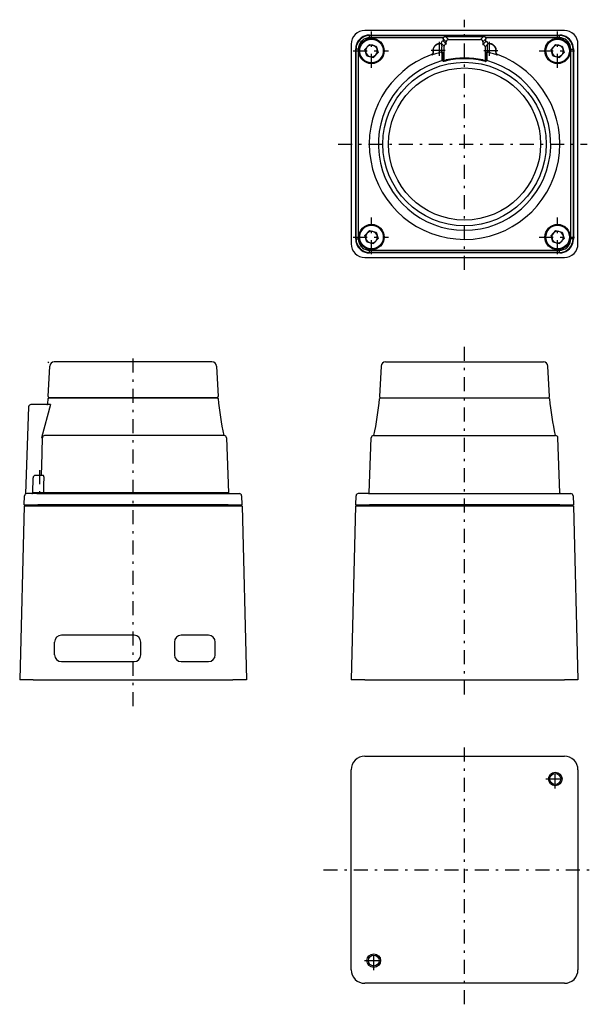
# Model space of a CAD drawing. Extents: x 147 to 274, y 43 to 259.
import ezdxf

# ---------------------------------------------------------------- set-up
doc = ezdxf.new("R2010")
doc.units = 0
doc.header["$LTSCALE"] = 0.514
doc.header["$MEASUREMENT"] = 0
doc.linetypes.add('CENTER', pattern=[13, 6, -3, 1, -3])
doc.layers.add('0一般図-1', color=7, linetype='CONTINUOUS')

msp = doc.modelspace()

# ---------------------------------------------------------------- linework, layer by layer
at = {"layer": '0一般図-1', "color": 4, "linetype": 'CENTER'}
for p, q in [((245.5, 204.23), (245.5, 259.34)), ((225, 248.73), (225, 256.77)), ((266, 248.73), (266, 256.77)), ((240, 251.35), (240, 254.68)), ((251, 251.35), (251, 254.68)), ((220.98, 252.46), (228.71, 252.46)), ((241.24, 252.56), (237.99, 252.56)), ((249.76, 252.56), (253.01, 252.56)), ((261.98, 252.46), (269.71, 252.46)), ((217.62, 231.96), (272.49, 231.96)), ((225, 207.73), (225, 215.77)), ((266, 207.73), (266, 215.77)), ((220.98, 211.46), (228.71, 211.46)), ((261.98, 211.46), (269.71, 211.46)), ((245.5, 110.71), (245.5, 187.31)), ((172.46, 108.15), (172.46, 185.53)), ((151.86, 160.17), (151.86, 153.96)), ((245.5, 42.51), (245.5, 99.64)), ((265.5, 90.05), (265.5, 94.07)), ((263.44, 92.13), (267.57, 92.13)), ((214.39, 72.13), (274.32, 72.13)), ((223.44, 52.13), (227.57, 52.13)), ((225.5, 50.05), (225.5, 54.07))]:
    msp.add_line(p, q, dxfattribs=at)
at = {"layer": '0一般図-1', "color": 7, "linetype": 'CONTINUOUS'}
for p, q in [((267.5, 256.96), (223.5, 256.96)), ((224.52, 255.94), (266.49, 255.94)), ((224.52, 255.94), (224.59, 255.87)), ((266.42, 255.87), (266.49, 255.94)), ((266.42, 255.37), (266.42, 255.87)), ((220.5, 253.96), (220.5, 209.96)), ((224.58, 253.88), (223.56, 252.8)), ((224.58, 253.88), (226.02, 253.54)), ((240.87, 255.37), (224.59, 255.37)), ((240.98, 253.48), (240.32, 254.14)), ((240.82, 255.15), (240.82, 254.65)), ((241.48, 254.48), (240.82, 255.15)), ((240.82, 254.65), (241.5, 253.96)), ((241.31, 255.65), (249.69, 255.65)), ((241.31, 255.65), (241.98, 254.98)), ((241.48, 253.98), (241.48, 254.48)), ((241.98, 254.98), (249.02, 254.98)), ((249.02, 254.98), (249.69, 255.65)), ((249.5, 253.85), (250.19, 254.53)), ((250.19, 255.15), (249.52, 254.48)), ((249.52, 253.86), (250.19, 254.53)), ((249.52, 254.48), (249.52, 253.86)), ((250.56, 253.9), (250.02, 253.36)), ((266.42, 255.37), (250.13, 255.37)), ((250.19, 254.53), (250.19, 255.15)), ((250.19, 254.53), (250.19, 254.53)), ((250.56, 253.9), (250.56, 253.93)), ((250.68, 254.02), (250.67, 254.02)), ((250.68, 254.02), (250.67, 254.02)), ((250.68, 254.02), (250.68, 254.02)), ((265.58, 253.88), (264.56, 252.8)), ((265.58, 253.88), (267.02, 253.54)), ((270.5, 209.96), (270.5, 253.96)), ((221.52, 210.98), (221.52, 252.95)), ((221.59, 252.87), (221.52, 252.95)), ((221.59, 211.05), (221.59, 252.87)), ((222.09, 252.87), (221.59, 252.87)), ((222.09, 252.87), (222.09, 211.05)), ((223.99, 251.39), (223.56, 252.8)), ((226.02, 253.54), (226.44, 252.12)), ((240.46, 252.36), (240.46, 253.38)), ((240.46, 252.36), (240.75, 252.13)), ((240.98, 250.34), (240.98, 253.48)), ((250.02, 253.36), (250.02, 250.34)), ((250.26, 252.13), (250.55, 252.36)), ((250.55, 252.36), (250.55, 253.38)), ((264.99, 251.39), (264.56, 252.8)), ((267.02, 253.54), (267.44, 252.12)), ((269.48, 252.95), (269.41, 252.87)), ((269.48, 252.95), (269.48, 210.98)), ((240.77, 251.42), (240.57, 251.42)), ((240.57, 250.51), (240.57, 251.42)), ((240.62, 250.32), (240.57, 250.51)), ((240.77, 250.51), (240.57, 250.51)), ((240.77, 251.42), (240.77, 250.51)), ((240.77, 250.51), (240.98, 250.34)), ((250.02, 250.34), (250.23, 250.51)), ((250.23, 250.51), (250.23, 251.42)), ((250.23, 251.42), (250.43, 251.42)), ((250.43, 251.42), (250.43, 250.51)), ((224.58, 212.88), (223.56, 211.8)), ((224.58, 212.88), (226.02, 212.54)), ((226.02, 212.54), (226.44, 211.12)), ((265.58, 212.88), (264.56, 211.8)), ((265.58, 212.88), (267.02, 212.54)), ((267.02, 212.54), (267.44, 211.12)), ((221.52, 210.98), (221.59, 211.05)), ((221.59, 211.05), (222.09, 211.05)), ((223.99, 210.39), (223.56, 211.8)), ((264.99, 210.39), (264.56, 211.8)), ((269.41, 211.05), (269.48, 210.98)), ((224.59, 208.55), (266.42, 208.55)), ((266.42, 208.05), (266.42, 208.55)), ((223.5, 206.96), (267.5, 206.96)), ((224.59, 208.05), (224.52, 207.98)), ((266.49, 207.98), (224.52, 207.98)), ((266.49, 207.98), (266.42, 208.05)), ((153.71, 183.77), (153.91, 183.97)), ((153.72, 176.39), (154.07, 183.03)), ((189.84, 183.97), (155.07, 183.97)), ((156.66, 183.98), (156.66, 183.97)), ((156.83, 183.98), (156.66, 183.98)), ((189.56, 183.98), (156.83, 183.98)), ((156.83, 183.98), (156.83, 183.97)), ((189.56, 183.98), (189.56, 183.97)), ((190.84, 183.03), (191.19, 176.39)), ((227.11, 183.02), (226.76, 176.38)), ((228.11, 183.96), (245.5, 183.96)), ((228.4, 183.97), (228.4, 183.96)), ((228.4, 183.97), (262.6, 183.97)), ((245.5, 183.96), (262.88, 183.96)), ((262.6, 183.96), (262.6, 183.97)), ((264.23, 176.38), (263.88, 183.02)), ((153.63, 174.76), (153.74, 175.89)), ((172.46, 176.07), (153.94, 176.07)), ((153.94, 176.07), (190.97, 176.07)), ((190.97, 176.07), (153.94, 176.07)), ((172.46, 176.07), (154.01, 176.07)), ((190.97, 176.07), (172.46, 176.07)), ((190.91, 176.07), (172.46, 176.07)), ((190.91, 176.07), (191.21, 176.37)), ((226.78, 175.88), (226.78, 175.88)), ((226.98, 176.06), (245.5, 176.06)), ((245.5, 176.06), (264.01, 176.06)), ((149.44, 174.09), (148.77, 154.89)), ((150.57, 174.57), (149.94, 174.57)), ((150.57, 174.57), (150.57, 174.57)), ((154.27, 174.57), (150.57, 174.57)), ((154.27, 174.57), (152.29, 167.29)), ((192.53, 167.77), (152.97, 167.77)), ((192.53, 167.77), (153, 167.77)), ((193.03, 167.29), (193.45, 155.17)), ((224.51, 155.17), (224.93, 167.29)), ((225.43, 167.76), (265.57, 167.76)), ((266.49, 155.17), (266.07, 167.29)), ((150.36, 155.17), (150.42, 158.48)), ((152.11, 158.97), (150.92, 158.97)), ((152.6, 158.97), (152.11, 158.97)), ((148.47, 152.47), (148.55, 154.49)), ((151.26, 154.97), (149.04, 154.97)), ((152.19, 155.17), (150.36, 155.17)), ((151.26, 154.97), (157.29, 154.97)), ((193.45, 155.17), (152.76, 155.17)), ((157.29, 154.97), (193.65, 154.97)), ((192.74, 154.97), (193.37, 154.97)), ((193.65, 154.97), (195.87, 154.97)), ((196.37, 154.49), (196.44, 152.47)), ((221.52, 152.47), (221.59, 154.49)), ((224.31, 154.97), (222.09, 154.97)), ((224.31, 154.97), (230.34, 154.97)), ((230.34, 154.97), (266.69, 154.97)), ((265.78, 154.97), (266.42, 154.97)), ((266.69, 154.97), (268.91, 154.97)), ((269.41, 154.49), (269.48, 152.47)), ((148.46, 152.27), (147.46, 113.97)), ((148.46, 152.27), (196.46, 152.27)), ((148.47, 152.47), (151.47, 152.47)), ((148.96, 152.47), (148.96, 152.27)), ((193.44, 152.47), (151.47, 152.47)), ((193.44, 152.47), (196.44, 152.47)), ((195.96, 152.47), (195.96, 152.27)), ((196.46, 152.27), (197.46, 113.97)), ((221.5, 152.27), (220.5, 113.97)), ((221.5, 152.27), (269.5, 152.27)), ((221.52, 152.47), (224.52, 152.47)), ((222, 152.47), (222, 152.27)), ((266.49, 152.47), (224.52, 152.47)), ((266.49, 152.47), (269.48, 152.47)), ((269, 152.47), (269, 152.27)), ((269.5, 152.27), (270.5, 113.97)), ((172.66, 123.77), (156.66, 123.77)), ((189.06, 123.77), (183.06, 123.77)), ((155.16, 119.47), (155.16, 122.27)), ((174.16, 119.47), (174.16, 122.27)), ((181.56, 122.27), (181.56, 119.47)), ((190.56, 119.47), (190.56, 122.27)), ((156.66, 117.97), (172.66, 117.97)), ((183.06, 117.97), (189.06, 117.97)), ((150.46, 113.97), (147.46, 113.97)), ((150.46, 113.97), (194.46, 113.97)), ((197.46, 113.97), (194.46, 113.97)), ((223.5, 113.97), (220.5, 113.97)), ((223.5, 113.97), (267.5, 113.97)), ((270.5, 113.97), (267.5, 113.97)), ((223.5, 97.13), (267.5, 97.13)), ((220.5, 50.13), (220.5, 94.13)), ((270.5, 94.13), (270.5, 50.13)), ((267.5, 47.13), (223.5, 47.13))]:
    msp.add_line(p, q, dxfattribs=at)
for points in [[(224.52, 255.94), (224.05, 255.91), (223.59, 255.8), (223.16, 255.62), (222.75, 255.37), (222.4, 255.07), (222.09, 254.71), (221.85, 254.31), (221.67, 253.87), (221.56, 253.41), (221.52, 252.95)], [(224.59, 255.37), (224.59, 255.87), (266.42, 255.87)], [(269.48, 252.95), (269.45, 253.41), (269.34, 253.87), (269.16, 254.31), (268.91, 254.71), (268.61, 255.07), (268.25, 255.37), (267.85, 255.62), (267.41, 255.8), (266.95, 255.91), (266.49, 255.94)], [(224.59, 255.37), (224.15, 255.34), (223.73, 255.22), (223.34, 255.04), (222.98, 254.79), (222.67, 254.48), (222.42, 254.12), (222.24, 253.73), (222.13, 253.31), (222.09, 252.87)], [(240.32, 254.23), (240.32, 254.16), (240.32, 254.14)], [(240.32, 254.14), (240.32, 254.09), (240.32, 254.04), (240.32, 254.02), (240.32, 254.02)], [(240.44, 253.93), (240.4, 253.96), (240.36, 253.99), (240.32, 254.02)], [(240.44, 253.93), (240.44, 253.9), (240.45, 253.82), (240.45, 253.69), (240.46, 253.53), (240.46, 253.38)], [(240.82, 255.15), (240.82, 255.22), (240.84, 255.3), (240.87, 255.37)], [(241.48, 253.98), (240.82, 254.65), (240.82, 254.65)], [(240.87, 255.37), (240.96, 255.5), (241.09, 255.59), (241.25, 255.64), (241.31, 255.65)], [(241.48, 253.96), (241.39, 253.95), (241.3, 253.92), (241.21, 253.87), (241.14, 253.81), (241.07, 253.74), (241.03, 253.66), (241, 253.57), (240.98, 253.48)], [(241.98, 254.98), (241.89, 254.97), (241.79, 254.94), (241.71, 254.89), (241.63, 254.83), (241.57, 254.76), (241.52, 254.67), (241.49, 254.58), (241.48, 254.48)], [(241.5, 253.96), (241.49, 253.96), (241.48, 253.96)], [(249.52, 254.48), (249.51, 254.58), (249.48, 254.67), (249.43, 254.76), (249.37, 254.83), (249.3, 254.89), (249.21, 254.94), (249.12, 254.97), (249.02, 254.98)], [(249.52, 253.85), (249.51, 253.85), (249.5, 253.85)], [(250.02, 253.36), (250.01, 253.45), (249.98, 253.54), (249.93, 253.63), (249.87, 253.7), (249.79, 253.76), (249.71, 253.8), (249.61, 253.83), (249.52, 253.85)], [(249.69, 255.65), (249.84, 255.62), (249.97, 255.56), (250.09, 255.44), (250.13, 255.37)], [(250.13, 255.37), (250.16, 255.3), (250.18, 255.22), (250.19, 255.15)], [(250.55, 253.38), (250.55, 253.58), (250.55, 253.76), (250.56, 253.87), (250.56, 253.9)], [(250.67, 254.02), (250.64, 253.99), (250.56, 253.93)], [(250.68, 254.02), (250.68, 254.05), (250.68, 254.09), (250.67, 254.14), (250.66, 254.2), (250.65, 254.22)], [(268.91, 252.87), (268.88, 253.31), (268.76, 253.73), (268.58, 254.12), (268.33, 254.48), (268.02, 254.79), (267.66, 255.04), (267.27, 255.22), (266.85, 255.34), (266.42, 255.37)], [(223.99, 251.39), (225.42, 251.04), (226.44, 252.12)], [(238.54, 252.23), (238.55, 252.06), (238.5, 251.9), (238.4, 251.77), (238.27, 251.67), (238.23, 251.65)], [(238.31, 251.56), (238.27, 251.6), (238.23, 251.65)], [(238.31, 251.56), (238.38, 251.59), (238.51, 251.69), (238.6, 251.84), (238.64, 252), (238.62, 252.17)], [(239.11, 251.82), (238.88, 251.74), (238.59, 251.65), (238.31, 251.56), (238.31, 251.56)], [(238.54, 252.23), (238.58, 252.2), (238.62, 252.17)], [(240.59, 251.94), (240.58, 251.95), (240.53, 251.99), (240.31, 252.16)], [(240.57, 251.42), (240.58, 251.53), (240.59, 251.69), (240.6, 251.82), (240.6, 251.9), (240.59, 251.94)], [(240.75, 252.13), (240.74, 252.1), (240.74, 252.07), (240.72, 252.04), (240.7, 252.01), (240.68, 251.98), (240.66, 251.96), (240.63, 251.95), (240.59, 251.94)], [(240.75, 252.13), (240.75, 252.09), (240.76, 251.97), (240.77, 251.79), (240.77, 251.57), (240.77, 251.42)], [(250.23, 251.42), (250.23, 251.66), (250.24, 251.87), (250.24, 252.03), (250.25, 252.12), (250.26, 252.13), (250.26, 252.1), (250.27, 252.07), (250.28, 252.04), (250.3, 252.01), (250.32, 251.98), (250.35, 251.96), (250.38, 251.95), (250.41, 251.94), (250.4, 251.93), (250.4, 251.87), (250.41, 251.75), (250.42, 251.59), (250.43, 251.42)], [(250.7, 252.16), (250.68, 252.15), (250.63, 252.11), (250.41, 251.94)], [(252.69, 251.56), (252.69, 251.56), (252.41, 251.65), (252.13, 251.74), (251.89, 251.82)], [(252.38, 252.17), (252.37, 252), (252.4, 251.84), (252.49, 251.69), (252.63, 251.59), (252.69, 251.56)], [(252.38, 252.17), (252.42, 252.2), (252.46, 252.23)], [(252.78, 251.65), (252.63, 251.74), (252.52, 251.86), (252.46, 252.02), (252.45, 252.19), (252.46, 252.23)], [(252.78, 251.65), (252.73, 251.6), (252.69, 251.56)], [(264.99, 251.39), (266.42, 251.04), (267.44, 252.12)], [(268.91, 211.05), (268.91, 252.87), (269.41, 252.87), (269.41, 211.05), (268.91, 211.05)], [(240.83, 250.15), (240.82, 250.16), (240.76, 250.21), (240.62, 250.32)], [(241.53, 250.29), (241.29, 250.24), (241.09, 250.2), (240.93, 250.16), (240.85, 250.15), (240.83, 250.15)], [(240.98, 250.34), (240.99, 250.34), (241.05, 250.36), (241.17, 250.39), (241.32, 250.43), (241.48, 250.49)], [(250.17, 250.15), (250.12, 250.15), (250.01, 250.18), (249.84, 250.21), (249.63, 250.26), (249.48, 250.29)], [(249.52, 250.49), (249.63, 250.45), (249.78, 250.41), (249.9, 250.37), (249.99, 250.35), (250.02, 250.34), (250.02, 250.31), (250.03, 250.28), (250.04, 250.25), (250.06, 250.22), (250.08, 250.2), (250.11, 250.18), (250.14, 250.16), (250.17, 250.15)], [(250.38, 250.32), (250.37, 250.31), (250.31, 250.26), (250.17, 250.15)], [(250.23, 250.51), (250.43, 250.51), (250.38, 250.32)], [(250.23, 250.51), (250.23, 250.48), (250.24, 250.45), (250.26, 250.42), (250.27, 250.39), (250.3, 250.36), (250.32, 250.34), (250.35, 250.33), (250.38, 250.32)], [(221.52, 210.98), (221.56, 210.51), (221.67, 210.05), (221.85, 209.61), (222.09, 209.21), (222.4, 208.86), (222.75, 208.55), (223.16, 208.3), (223.59, 208.12), (224.05, 208.02), (224.52, 207.98)], [(222.09, 211.05), (222.13, 210.61), (222.24, 210.19), (222.42, 209.8), (222.67, 209.44), (222.98, 209.13), (223.34, 208.88), (223.73, 208.7), (224.15, 208.59), (224.59, 208.55)], [(223.99, 210.39), (225.42, 210.04), (226.44, 211.12)], [(264.99, 210.39), (266.42, 210.04), (267.44, 211.12)], [(266.42, 208.55), (266.85, 208.59), (267.27, 208.7), (267.66, 208.88), (268.02, 209.13), (268.33, 209.44), (268.58, 209.8), (268.76, 210.19), (268.88, 210.61), (268.91, 211.05)], [(266.49, 207.98), (266.95, 208.02), (267.41, 208.12), (267.85, 208.3), (268.25, 208.55), (268.61, 208.86), (268.91, 209.21), (269.16, 209.61), (269.34, 210.05), (269.45, 210.51), (269.48, 210.98)], [(266.42, 208.05), (224.59, 208.05), (224.59, 208.55)], [(152.25, 158.97), (152.27, 159.37), (152.31, 160.97), (152.48, 167.29)], [(152.86, 158.49), (152.86, 158.49), (152.77, 158.76), (152.68, 158.93), (152.6, 158.97)], [(152.76, 155.17), (152.82, 156.99), (152.86, 158.49)], [(193.37, 154.97), (151.54, 154.97), (149.04, 154.97)], [(152.76, 155.17), (152.68, 155.17), (152.55, 155.17), (152.4, 155.17), (152.23, 155.17), (152.19, 155.17)], [(152.58, 154.97), (152.61, 154.98), (152.65, 154.99), (152.68, 155.01), (152.71, 155.03), (152.73, 155.06), (152.75, 155.09), (152.76, 155.13), (152.76, 155.17)]]:
    msp.add_lwpolyline(points, dxfattribs=at)
for centre, radius in [((225, 252.46), 2.8), ((225, 252.46), 2.6), ((266, 252.46), 2.8), ((266, 252.46), 2.6), ((245.5, 231.96), 18), ((245.5, 231.96), 16.75), ((225, 211.46), 2.8), ((225, 211.46), 2.6), ((266, 211.46), 2.8), ((266, 211.46), 2.6), ((265.5, 92.13), 1.2), ((225.5, 52.13), 1.2)]:
    msp.add_circle(centre, radius, dxfattribs=at)
at = {"layer": '0一般図-1', "color": 4, "linetype": 'CONTINUOUS'}
for centre in [(265.5, 92.13), (225.5, 52.13)]:
    msp.add_circle(centre, 1.5, dxfattribs=at)
at = {"layer": '0一般図-1', "color": 7, "linetype": 'CONTINUOUS'}
for centre, radius, start, end in [((223.5, 253.96), 3, 89.9924, 180), ((224.59, 252.87), 3, 90.002, 180), ((266.41, 252.87), 3, 360, 449.998), ((267.5, 253.96), 3, 360, 450.0076), ((225, 252.46), 1.28, 76.6219, 136.6219), ((225, 252.46), 1.28, 16.6219, 76.6219), ((240, 252.56), 1.5, 77.5589, 192.6876), ((240, 252.56), 1.44, 72.2728, 195.8997), ((240.82, 254.15), 0.5, 89.9847, 170.6948), ((250.19, 254.03), 0.5, 22.3306, 90.0143), ((251, 252.56), 1.44, 344.1003, 107.75), ((251, 252.56), 1.5, 347.3124, 102.4411), ((266, 252.46), 1.28, 76.6219, 136.6219), ((266, 252.46), 1.28, 16.6219, 76.6219), ((225, 252.46), 1.28, 136.6218, 196.6219), ((225, 252.46), 1.28, 196.6219, 256.6219), ((245.5, 231.96), 21, 110.1505, 69.7191), ((225, 252.46), 1.28, 256.6219, 316.6219), ((225, 252.46), 1.28, 316.6218, 16.6218), ((245.5, 231.96), 20.86, 104.4202, 107.829), ((240.26, 252.36), 0.2, 284.413, 0), ((250.75, 252.36), 0.2, 180, 255.587), ((245.5, 231.96), 20.86, 72.171, 75.5798), ((266, 252.46), 1.28, 136.6218, 196.6219), ((266, 252.46), 1.28, 196.6219, 256.6219), ((266, 252.46), 1.28, 256.6219, 316.6219), ((266, 252.46), 1.28, 316.6218, 16.6218), ((245.5, 231.96), 19, 104.8858, 75.1142), ((245.5, 231.96), 18.96, 77.7649, 102.2351), ((245.5, 231.96), 18.76, 77.7649, 102.2351), ((225, 211.46), 1.28, 76.6219, 136.6219), ((225, 211.46), 1.28, 16.6219, 76.6219), ((266, 211.46), 1.28, 76.6219, 136.6219), ((266, 211.46), 1.28, 16.6219, 76.6219), ((224.59, 211.05), 3, 180, 269.998), ((225, 211.46), 1.28, 136.6218, 196.6219), ((225, 211.46), 1.28, 196.6219, 256.6219), ((225, 211.46), 1.28, 256.6219, 316.6219), ((225, 211.46), 1.28, 316.6218, 16.6218), ((266, 211.46), 1.28, 136.6218, 196.6219), ((266, 211.46), 1.28, 196.6219, 256.6219), ((266, 211.46), 1.28, 256.6219, 316.6219), ((266.41, 211.05), 3, 270.002, 0), ((266, 211.46), 1.28, 316.6218, 16.6218), ((223.5, 209.96), 3, 180, 270.0076), ((267.5, 209.96), 3, 269.9924, 0), ((155.07, 182.97), 1, 90, 177), ((189.84, 182.97), 1, 3, -270), ((228.11, 182.96), 1, 90, 177), ((262.88, 182.96), 1, 3, 90), ((154.02, 176.37), 0.3, 177, 270), ((153.94, 175.87), 0.2, 90, -182), ((153.94, 175.87), 0.2, 90, -185.1848), ((190.89, 176.37), 0.3, 270, 363), ((190.97, 175.87), 0.2, 2, 90), ((190.97, 175.87), 0.2, 5.1848, -270), ((255.46, 181.9), 64.56, 185.3368, 192.6357), ((162.46, 181.89), 64.6, 347.3681, 354.6625), ((227.06, 176.36), 0.3, 177, 270), ((226.98, 175.86), 0.2, 90, 174.8152), ((263.93, 176.36), 0.3, 270, 3), ((264.01, 175.86), 0.2, 5.1848, 90), ((327.99, 181.8), 64.05, 185.3061, 192.6633), ((149.94, 174.07), 0.5, 90, -182), ((153.43, 174.77), 0.2, 270, 353.6935), ((152.38, 166.39), 0.902, 83.823, -263.823), ((152.97, 167.28), 0.492, 90.8124, 178.8653), ((192.53, 167.27), 0.5, 2, 90), ((192.53, 167.27), 0.5, 2, -270), ((225.43, 167.26), 0.5, 90, 178), ((265.57, 167.26), 0.5, 2, 90), ((150.92, 158.47), 0.5, 90, -181), ((149.04, 154.47), 0.5, 90, 178), ((149.04, 154.47), 0.5, 90, -182), ((150.16, 155.17), 0.2, 270, 359), ((151.26, 155.17), 0.2, 270, 358), ((193.65, 155.17), 0.2, 182, 270), ((193.65, 155.17), 0.2, 182, 270), ((195.87, 154.47), 0.5, 2, 90), ((222.09, 154.47), 0.5, 90, 178), ((224.31, 155.17), 0.2, 270, 358), ((266.69, 155.17), 0.2, 182, 270), ((268.91, 154.47), 0.5, 2, 90), ((156.66, 122.27), 1.5, 90, 180), ((172.66, 122.27), 1.5, 360, 450), ((183.06, 122.27), 1.5, 90, 180), ((189.06, 122.27), 1.5, 360, 450), ((156.66, 119.47), 1.5, 180, 270), ((172.66, 119.47), 1.5, 270, 0), ((183.06, 119.47), 1.5, 180, 270), ((189.06, 119.47), 1.5, 270, 0), ((223.5, 94.14), 3, 89.9924, 180), ((267.5, 94.14), 3, 360, 450.0076), ((223.5, 50.13), 3, 180, 270.0076), ((267.5, 50.13), 3, 269.9924, 0)]:
    msp.add_arc(centre, radius, start, end, dxfattribs=at)

doc.saveas('drawing.dxf')
